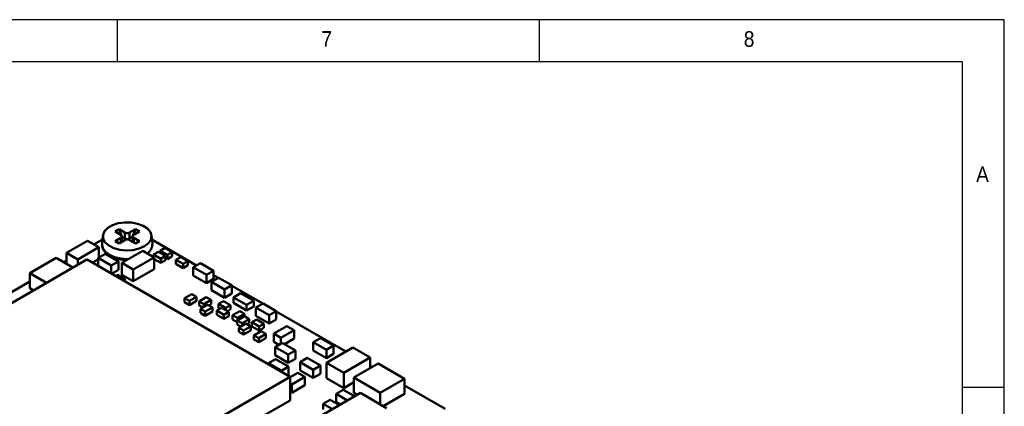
# Model space of a CAD drawing. Header units: millimetres. Extents: x 2 to 208, y 2 to 146.
# Tile 8 of 8: x 149 to 208, y 123 to 146. Entities that reach past the tile are written whole.
import ezdxf

# ---------------------------------------------------------------- set-up
doc = ezdxf.new("R2010")
doc.units = ezdxf.units.MM
doc.header["$LTSCALE"] = 0.5
doc.layers.add('SOL', color=7, linetype='Continuous', lineweight=50)
doc.layers.add('TEXT', color=5, linetype='Continuous')
doc.styles.add('SLDTEXTSTYLE1', font='GOTHIC.TTF', dxfattribs={"width": 0.913})

msp = doc.modelspace()

# ---------------------------------------------------------------- linework, layer by layer
at = {"layer": 'SOL'}
for p, q in [((154.8693046, 133.4668172), (155.1097209, 133.6056066)), ((155.2087159, 133.2708793), (154.8693046, 133.4668172)), ((155.1097209, 133.6056066), (155.4491322, 133.4096686)), ((155.2572471, 133.2253733), (155.1097209, 133.6056066)), ((155.7319749, 133.4096686), (156.0713861, 133.6056066)), ((155.92386, 133.2253733), (156.0713861, 133.6056066)), ((156.3118025, 133.4668172), (155.9723912, 133.2708793)), ((156.0713861, 133.6056066), (156.3118025, 133.4668172)), ((151.9934263, 132.2149188), (153.2308625, 132.9292755)), ((153.2308625, 132.9292755), (153.9026144, 132.5414814)), ((153.6199442, 132.7046635), (154.1285344, 132.9982663)), ((154.1545505, 133.2406128), (154.1029189, 132.7596521)), ((154.8693046, 132.9116597), (155.2087159, 133.1075976)), ((155.1097209, 132.7728703), (154.8693046, 132.9116597)), ((155.4491322, 132.9688083), (155.1097209, 132.7728703)), ((155.2087159, 132.8300189), (155.2087159, 133.1075976)), ((155.2811852, 133.1636752), (155.265799, 133.2033317)), ((155.2672945, 132.8638356), (155.2672945, 133.1892385)), ((155.2672945, 133.1556563), (155.2811852, 133.1636752)), ((155.2811852, 133.1636752), (155.4491322, 133.0667215)), ((155.4491322, 133.0667215), (155.4491322, 133.4096686)), ((155.7319749, 133.4096686), (155.7319749, 133.0667215)), ((155.7319749, 133.0667215), (155.8999219, 133.1636752)), ((156.0713861, 132.7728703), (155.7319749, 132.9688083)), ((155.8999219, 133.1636752), (155.9153081, 133.2033317)), ((155.8999219, 133.1636752), (155.9138126, 133.1556563)), ((155.9138126, 133.1892385), (155.9138126, 132.8638356)), ((155.9723912, 133.1075976), (156.3118025, 132.9116597)), ((155.9723912, 133.1075976), (155.9723912, 132.8300189)), ((156.3118025, 132.9116597), (156.0713861, 132.7728703)), ((157.0781882, 132.7596521), (157.0265566, 133.2406128)), ((157.0525727, 132.9982663), (159.6924371, 131.4743051)), ((153.9026144, 132.5414814), (152.6651782, 131.8271247)), ((153.9026144, 131.9280984), (153.9026144, 132.5414814)), ((155.2730148, 131.615229), (156.510451, 132.3295857)), ((156.510451, 132.3295857), (157.1822029, 131.9417916)), ((157.8287927, 132.5030643), (157.5459505, 132.339783)), ((157.5459505, 132.339783), (157.5459505, 132.2095079)), ((157.5459505, 132.339783), (157.9703772, 132.0947667)), ((158.2532193, 132.258048), (157.8287927, 132.5030643)), ((141.1880672, 124.8813649), (153.2076102, 131.8200994)), ((149.8328683, 131.0146396), (151.3885037, 131.9126888)), ((151.3885037, 131.9126888), (152.3782503, 131.3413202)), ((151.8182794, 131.6645845), (151.9934263, 131.7656947)), ((152.6651782, 131.8271247), (151.9934263, 132.2149188)), ((151.9934263, 132.2149188), (151.9934263, 131.5634744)), ((152.6651782, 131.8271247), (152.6651782, 131.5069601)), ((153.2127002, 131.8200994), (153.2076102, 131.8200994)), ((153.2127002, 131.8200994), (165.2322432, 124.8798947)), ((153.5339594, 131.6346011), (153.871205, 131.8292888)), ((154.2954682, 132.1548881), (153.871205, 131.9099662)), ((153.871205, 131.9099662), (154.6490209, 131.4609426)), ((153.871205, 131.4398721), (153.871205, 131.9099662)), ((154.2954682, 132.1548881), (155.0732841, 131.7058646)), ((155.0732841, 131.7058646), (154.6490209, 131.4609426)), ((155.0732841, 131.7058646), (155.0732841, 131.2159411)), ((157.1822029, 131.9417916), (155.9447667, 131.2274349)), ((157.4331167, 132.2746454), (157.1502746, 132.1113641)), ((157.1502746, 132.1113641), (157.1502746, 131.9602234)), ((157.1502746, 132.1113641), (157.5747012, 131.8663478)), ((157.1822029, 131.2477312), (157.1822029, 131.9417916)), ((157.5747012, 131.6213861), (157.1822029, 131.8479705)), ((157.8575434, 132.0296291), (157.4331167, 132.2746454)), ((157.5747012, 131.8663478), (157.8575434, 132.0296291)), ((157.5747012, 131.8663478), (157.5747012, 131.6213861)), ((157.8575434, 131.7846674), (157.5747012, 131.6213861)), ((157.8575434, 131.7846674), (157.8575434, 132.0296291)), ((157.9703772, 131.849805), (157.8575434, 131.9149425)), ((157.9703772, 132.0947667), (158.2532193, 132.258048)), ((157.9703772, 132.0947667), (157.9703772, 131.849805)), ((158.2532193, 132.0130862), (157.9703772, 131.849805)), ((158.2532193, 132.0130862), (158.2532193, 132.258048)), ((158.7562337, 131.9677387), (158.4733916, 131.8044574)), ((158.4733916, 131.8044574), (158.8978183, 131.5594411)), ((158.4733916, 131.8044574), (158.4733916, 131.5594957)), ((159.1806604, 131.7227224), (158.7562337, 131.9677387)), ((158.8978183, 131.5594411), (159.1806604, 131.7227224)), ((159.1806604, 131.4777607), (159.1806604, 131.7227224)), ((154.6490209, 131.4609426), (154.6490209, 130.9907534)), ((154.6661113, 130.9808852), (155.0732841, 131.2159411)), ((155.9447667, 131.2274349), (155.2730148, 131.615229)), ((155.2730148, 131.615229), (155.2730148, 130.9211686)), ((155.9447667, 130.5333745), (157.1822029, 131.2477312)), ((155.9447667, 131.2274349), (155.9447667, 130.5333745)), ((158.8978183, 131.3144794), (158.4733916, 131.5594957)), ((158.8978183, 131.5594411), (158.8978183, 131.3144794)), ((159.1806604, 131.4777607), (158.8978183, 131.3144794)), ((159.9231204, 131.6074758), (159.4988572, 131.3625538)), ((159.4988572, 131.3625538), (160.2766731, 130.9135303)), ((159.4988572, 130.8726303), (159.4988572, 131.3625538)), ((159.9231204, 131.6074758), (160.7009363, 131.1584522)), ((160.7009363, 131.1584522), (160.2766731, 130.9135303)), ((160.7009363, 131.1584522), (160.7009363, 130.6685287)), ((150.8226149, 130.443271), (149.8328683, 131.0146396)), ((149.8328683, 131.0146396), (149.8328683, 130.1164444)), ((155.0306465, 130.9168917), (154.9037798, 130.8436531)), ((155.4550732, 130.6718754), (155.0306465, 130.9168917)), ((155.2730148, 130.9211686), (155.9447667, 130.5333745)), ((155.3281615, 130.5986108), (155.4550732, 130.6718754)), ((155.4550732, 130.5253307), (155.4550732, 130.6718754)), ((159.4988572, 130.8726303), (160.2766731, 130.4236068)), ((160.2766731, 130.9135303), (160.2766731, 130.4236068)), ((160.2766731, 130.4236068), (160.7009363, 130.6685287)), ((160.9944839, 130.7440472), (160.5702207, 130.4991253)), ((160.7009363, 130.8921109), (160.9759509, 130.7333483)), ((160.9944839, 130.7440472), (161.7722998, 130.2950236)), ((139.6071304, 124.6152383), (149.8328683, 130.5184311)), ((149.8328683, 130.1164444), (150.0446708, 129.9941734)), ((160.5702207, 130.4991253), (161.3480366, 130.0501017)), ((160.5702207, 130.0092018), (160.5702207, 130.4991253)), ((160.5702207, 130.0092018), (161.3480366, 129.5601782)), ((161.7722998, 130.2950236), (161.3480366, 130.0501017)), ((161.3480366, 130.0501017), (161.3480366, 129.5601782)), ((161.7722998, 130.2950236), (161.7722998, 129.8051001)), ((161.7722998, 130.2736259), (163.614875, 129.2099299)), ((159.4089069, 129.7801914), (158.9844802, 129.5351751)), ((158.9844802, 129.5351751), (159.2673224, 129.3718938)), ((158.9844802, 129.5351751), (158.9844802, 129.2902133)), ((159.2673224, 129.3718938), (159.691749, 129.6169101)), ((159.691749, 129.3719483), (159.2673224, 129.126932)), ((159.2673224, 129.126932), (159.2673224, 129.3718938)), ((159.691749, 129.6169101), (159.4089069, 129.7801914)), ((159.691749, 129.6169101), (159.691749, 129.3719483)), ((160.2723603, 129.5896586), (159.8479336, 129.3446423)), ((160.1307758, 129.181361), (160.5552024, 129.4263773)), ((160.5552024, 129.4263773), (160.2723603, 129.5896586)), ((160.5552024, 129.4263773), (160.5552024, 129.1814155)), ((161.3480366, 129.5601782), (161.7722998, 129.8051001)), ((161.8769807, 129.5814472), (162.3012439, 129.8263691)), ((162.6547966, 129.1324236), (161.8769807, 129.5814472)), ((161.8769807, 129.5814472), (161.8769807, 129.2548315)), ((162.3012439, 129.8263691), (163.0790598, 129.3773455)), ((163.0790598, 129.3773455), (162.6547966, 129.1324236)), ((163.0790598, 129.3773455), (163.0790598, 129.0507299)), ((159.2673224, 129.126932), (158.9844802, 129.2902133)), ((159.8479336, 129.3446423), (160.1307758, 129.181361)), ((159.8479336, 129.3446423), (159.8479336, 129.0996805)), ((160.0581747, 128.9783109), (159.8479336, 129.0996805)), ((160.3512538, 129.1475019), (159.9268271, 128.9024856)), ((159.9268271, 128.9024856), (160.2096693, 128.7392043)), ((159.9268271, 128.9024856), (159.9268271, 128.6575238)), ((160.1307758, 129.0202226), (160.1307758, 129.181361)), ((160.2096693, 128.7392043), (160.6340959, 128.9842206)), ((160.6340959, 128.9842206), (160.3512538, 129.1475019)), ((160.5552024, 129.1814155), (160.4238548, 129.1055902)), ((160.6340959, 128.9842206), (160.6340959, 128.7392588)), ((161.1725092, 128.9664523), (160.889667, 128.803171)), ((160.889667, 128.803171), (161.3140937, 128.5581547)), ((160.889667, 128.803171), (160.889667, 128.5582092)), ((161.285719, 129.3655033), (161.0028768, 129.202222)), ((161.0028768, 129.202222), (161.0028768, 128.9572602)), ((161.0028768, 129.202222), (161.4273035, 128.9572057)), ((161.0797316, 128.9128929), (161.0028768, 128.9572602)), ((161.5969359, 128.721436), (161.1725092, 128.9664523)), ((161.7101457, 129.120487), (161.285719, 129.3655033)), ((161.4273035, 128.9572057), (161.7101457, 129.120487)), ((161.4273035, 128.9572057), (161.4273035, 128.8193626)), ((161.7101457, 128.8755252), (161.5200811, 128.7658033)), ((161.7101457, 128.8755252), (161.7101457, 129.120487)), ((161.8769807, 129.2548315), (162.6547966, 128.8058079)), ((162.6547966, 129.1324236), (162.6547966, 128.8058079)), ((162.6547966, 128.8058079), (163.0790598, 129.0507299)), ((163.633408, 129.2206287), (163.2091448, 128.9757068)), ((163.2091448, 128.9757068), (163.9869607, 128.5266832)), ((163.2091448, 128.4857833), (163.2091448, 128.9757068)), ((163.633408, 129.2206287), (164.4112239, 128.7716052)), ((160.2096693, 128.4942425), (159.9268271, 128.6575238)), ((160.6340959, 128.7392588), (160.2096693, 128.4942425)), ((160.2096693, 128.4942425), (160.2096693, 128.7392043)), ((161.3140937, 128.3131929), (160.889667, 128.5582092)), ((161.3140937, 128.5581547), (161.5969359, 128.721436)), ((161.3140937, 128.5581547), (161.3140937, 128.3131929)), ((161.5969359, 128.4764742), (161.3140937, 128.3131929)), ((161.5969359, 128.4764742), (161.5969359, 128.721436)), ((162.2502815, 128.7705316), (161.8258549, 128.5255153)), ((161.8258549, 128.5255153), (161.8258549, 128.2805536)), ((161.8258549, 128.5255153), (162.108697, 128.3622341)), ((162.1026835, 128.1207438), (161.8258549, 128.2805536)), ((162.5271101, 128.4645405), (162.1026835, 128.2195243)), ((162.1026835, 128.2195243), (162.1026835, 127.9745625)), ((162.1026835, 128.2195243), (162.3855256, 128.056243)), ((162.108697, 128.3622341), (162.5331237, 128.6072503)), ((162.108697, 128.2229958), (162.108697, 128.3622341)), ((162.5331237, 128.6072503), (162.2502815, 128.7705316)), ((162.3855256, 128.056243), (162.8099523, 128.3012593)), ((162.8099523, 128.3012593), (162.5271101, 128.4645405)), ((162.5331237, 128.6072503), (162.5331237, 128.461069)), ((162.8099523, 128.3012593), (162.8099523, 128.0562975)), ((163.2557342, 128.2712033), (162.972892, 128.107922)), ((163.2091448, 128.4857833), (163.9869607, 128.0367597)), ((163.6801608, 128.026187), (163.2557342, 128.2712033)), ((164.4112239, 128.7716052), (163.9869607, 128.5266832)), ((163.9869607, 128.5266832), (163.9869607, 128.0367597)), ((163.9869607, 128.0367597), (164.4112239, 128.2816817)), ((164.4112239, 128.7716052), (164.4112239, 128.2816817)), ((164.4112239, 128.7502074), (168.5311015, 126.3718527)), ((162.3130864, 127.8530995), (162.1026835, 127.9745625)), ((162.6204509, 128.0305372), (162.1960242, 127.7855209)), ((162.1960242, 127.7855209), (162.1960242, 127.5405592)), ((162.1960242, 127.7855209), (162.4788664, 127.6222396)), ((162.3855256, 127.8949177), (162.3855256, 128.056243)), ((162.4788664, 127.6222396), (162.903293, 127.8672559)), ((162.903293, 127.6222942), (162.4788664, 127.3772779)), ((162.4788664, 127.3772779), (162.4788664, 127.6222396)), ((162.903293, 127.8672559), (162.6204509, 128.0305372)), ((162.8099523, 128.0562975), (162.6928901, 127.9887189)), ((162.903293, 127.8672559), (162.903293, 127.6222942)), ((162.972892, 128.107922), (163.3973187, 127.8629057)), ((162.972892, 128.107922), (162.972892, 127.8629602)), ((163.3973187, 127.6179439), (162.972892, 127.8629602)), ((163.3973187, 127.8629057), (163.6801608, 128.026187)), ((163.3973187, 127.8629057), (163.3973187, 127.6179439)), ((163.6801608, 127.7812252), (163.3973187, 127.6179439)), ((163.6801608, 127.7812252), (163.6801608, 128.026187)), ((164.260944, 127.4356379), (165.0387599, 127.8846614)), ((164.6852072, 127.1907159), (165.4630231, 127.6397395)), ((165.0387599, 127.8846614), (165.4630231, 127.6397395)), ((165.4630231, 127.6397395), (165.4630231, 127.149816)), ((162.4788664, 127.3772779), (162.1960242, 127.5405592)), ((163.5130739, 127.5808936), (163.0886473, 127.3358773)), ((163.0886473, 127.3358773), (163.3714894, 127.172596)), ((163.0886473, 127.3358773), (163.0886473, 127.0909156)), ((163.3714894, 126.9276343), (163.0886473, 127.0909156)), ((163.3714894, 127.172596), (163.7959161, 127.4176123)), ((163.7959161, 127.1726506), (163.3714894, 126.9276343)), ((163.3714894, 126.9276343), (163.3714894, 127.172596)), ((163.7959161, 127.4176123), (163.5130739, 127.5808936)), ((163.7959161, 127.4176123), (163.7959161, 127.1726506)), ((164.260944, 127.4356379), (164.6852072, 127.1907159)), ((164.260944, 126.9457144), (164.260944, 127.4356379)), ((164.6852072, 126.8448953), (164.6852072, 127.1907159)), ((164.889642, 126.8188101), (165.4630231, 127.149816)), ((167.0273123, 127.1762232), (166.6030491, 126.9313012)), ((167.0273123, 127.1762232), (167.8051282, 126.7271996)), ((164.260944, 126.9457144), (164.560397, 126.7728439)), ((164.7648317, 126.8908615), (164.3405685, 126.6459396)), ((164.3405685, 126.6459396), (165.1183844, 126.196916)), ((164.3405685, 126.1560161), (164.3405685, 126.6459396)), ((164.7648317, 126.8908615), (165.5426476, 126.441838)), ((166.6030491, 126.9313012), (167.380865, 126.4822777)), ((166.6030491, 126.4413777), (166.6030491, 126.9313012)), ((167.8051282, 126.7271996), (167.380865, 126.4822777)), ((167.380865, 126.4822777), (167.380865, 125.9923542)), ((167.3863496, 125.7110015), (168.941985, 126.6090507)), ((167.8051282, 126.7271996), (167.8051282, 126.2372761)), ((168.941985, 126.6090507), (169.9672896, 126.017155)), ((164.3674942, 125.9345194), (163.9432309, 125.6895975)), ((164.3405685, 126.1560161), (165.1183844, 125.7069925)), ((164.3674942, 125.9345194), (165.1453101, 125.4854959)), ((165.5426476, 126.441838), (165.1183844, 126.196916)), ((165.1183844, 126.196916), (165.1183844, 125.7069925)), ((165.1183844, 125.7069925), (165.5426476, 125.9519145)), ((165.5426476, 126.441838), (165.5426476, 125.9519145)), ((166.2450938, 125.9988713), (165.8208305, 125.7539493)), ((166.2450938, 125.9988713), (167.0229097, 125.5498477)), ((166.6030491, 126.4413777), (167.380865, 125.9923542)), ((167.380865, 125.9923542), (167.8051282, 126.2372761)), ((169.9672896, 126.017155), (168.4116542, 125.1191058)), ((169.9672896, 125.4017469), (169.9672896, 126.017155)), ((163.9432309, 125.6895975), (164.7210468, 125.2405739)), ((163.9432309, 125.6241833), (163.9432309, 125.6895975)), ((165.1453101, 125.4854959), (164.7210468, 125.2405739)), ((165.1453101, 125.4854959), (165.1453101, 124.9955724)), ((165.8208305, 125.7539493), (166.5986465, 125.3049258)), ((165.8208305, 125.2640258), (165.8208305, 125.7539493)), ((167.0229097, 125.5498477), (166.5986465, 125.3049258)), ((166.5986465, 125.3049258), (166.5986465, 124.8150022)), ((167.0229097, 125.5498477), (167.0229097, 125.0599242)), ((168.4116542, 125.1191058), (167.3863496, 125.7110015)), ((167.3863496, 125.7110015), (167.3863496, 124.8128063)), ((168.9993417, 124.8429632), (170.4361836, 125.6724333)), ((169.9672896, 125.542759), (170.089423, 125.4722529)), ((170.4361836, 125.6724333), (171.9918181, 124.7743846)), ((165.2322432, 124.8798947), (153.2114286, 117.9404261)), ((164.7210468, 125.2405739), (164.7210468, 125.1750646)), ((165.0886011, 124.962835), (165.1453101, 124.9955724)), ((165.2322432, 124.8655509), (165.6784209, 125.1231239)), ((165.2322432, 123.491776), (165.2322432, 124.8798947)), ((165.3248682, 124.4291784), (166.1026841, 124.8782019)), ((165.6784209, 125.1231239), (166.1026841, 124.8782019)), ((165.8208305, 125.2640258), (166.5986465, 124.8150022)), ((166.1026841, 124.8782019), (166.1026841, 124.3882784)), ((166.5986465, 124.8150022), (167.0229097, 125.0599242)), ((167.3863496, 124.8128063), (168.4116542, 124.2209106)), ((168.4116542, 125.1191058), (168.4116542, 124.2209106)), ((168.9993417, 124.8429632), (168.9993413, 123.9447683)), ((170.5549762, 123.9449145), (168.9993417, 124.8429632)), ((171.9918181, 124.7743846), (170.5549762, 123.9449145)), ((171.9918181, 124.7743846), (171.9918186, 123.8761892)), ((165.2322432, 124.4826497), (165.3248682, 124.4291784)), ((165.3248682, 123.9392549), (165.3248682, 124.4291784)), ((165.3248682, 123.9392549), (166.1026841, 124.3882784)), ((168.4116542, 124.2209106), (168.9993416, 124.5601754)), ((171.9918183, 124.3740234), (174.4024038, 122.982422)), ((165.2322432, 123.9927262), (165.3248682, 123.9392549)), ((166.1384113, 122.0508074), (169.3911032, 123.9285465)), ((168.3789543, 124.1192413), (167.9546911, 123.8743193)), ((167.9546911, 123.8743193), (168.62593, 123.4868214)), ((167.9546911, 123.3843958), (167.9546911, 123.8743193)), ((168.3789543, 124.1192413), (169.0501932, 123.7317433)), ((168.9993413, 123.9447683), (169.2092723, 123.8235777)), ((169.3911032, 123.9285465), (170.9357072, 123.0368655)), ((170.5549762, 123.2566568), (170.5549762, 123.9449145)), ((170.7368073, 123.151688), (171.9918186, 123.8761892)), ((163.2595673, 122.3529745), (165.2322432, 123.491776)), ((167.1849534, 123.2865739), (167.6092166, 123.5314958)), ((167.7320035, 122.9707686), (167.1849534, 123.2865739)), ((167.1849534, 123.2865739), (167.1849534, 122.9599582)), ((167.6092166, 123.5314958), (168.1562667, 123.2156905)), ((167.9546911, 123.3843958), (168.2015978, 123.2418596))]:
    msp.add_line(p, q, dxfattribs=at)
at = {"layer": 'SOL', "flags": 128}
for points in [[(156.607909, 132.6019316), (156.2957035, 132.4652571), (155.9312002, 132.3822769), (155.5414327, 132.3591454), (155.1553083, 132.3975781), (154.8014641, 132.4947246), (154.5061429, 132.64338), (154.2912476, 132.8325193), (154.1727158, 133.0481147), (154.1593386, 133.2741767), (154.252108, 133.4939392), (154.4441439, 133.6911035), (154.7212036, 133.8510467), (155.0627391, 133.9619066), (155.4434202, 134.0154612), (155.8350135, 134.0077387), (156.2084762, 133.9393118), (156.5361105, 133.8152554), (156.7936172, 133.6447701), (156.9618981, 133.4405002), (157.0284727, 133.2175953), (156.9884034, 132.9925873), (156.844662, 132.782164), (156.607909, 132.6019316)], [(154.1029189, 132.7596521), (154.1000649, 132.7064306), (154.1004013, 132.688152)], [(154.1004013, 132.688152), (154.1508521, 132.4837321), (154.2997525, 132.2762102), (154.5366189, 132.0980071), (154.8453092, 131.961267), (155.2047867, 131.8753086), (155.5905535, 131.8459898), (155.6751503, 131.8473769)]]:
    msp.add_lwpolyline(points, dxfattribs=at)
at = {"layer": 'SOL'}
for centre, radius, start, end in [((155.1777305, 133.1892385), 0.0873231, 290.783420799, 69.216579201), ((155.5905535, 133.6826109), 0.3074044, 242.609672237, 297.390327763), ((155.5905535, 133.3396637), 0.3074044, 242.609672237, 297.390327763), ((155.5905535, 132.695866), 0.3074044, 62.609672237, 117.390327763), ((156.0033766, 133.1892385), 0.0873231, 110.783420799, 249.216579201), ((156.4282987, 132.7337076), 0.6504072, 301.64603001, 2.286109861)]:
    msp.add_arc(centre, radius, start, end, dxfattribs=at)
msp.add_open_spline([(154.109468, 132.6800051), (154.1123402, 132.6248957), (154.1191583, 132.4940806), (154.2344007, 132.3014825), (154.4272413, 132.1156409), (154.6946736, 131.962875), (155.0185824, 131.8557896), (155.3293462, 131.7994042), (155.5255355, 131.8020098), (155.5982363, 131.8029753)], degree=3, knots=[0, 0, 0, 0, 0.1109183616, 0.2632906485, 0.4191562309, 0.5798730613, 0.742305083, 0.9045074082, 1, 1, 1, 1], dxfattribs=at)
at = {"layer": 'TEXT'}
for p, q in [((207.5, 146), (2.5, 146)), ((155, 146), (155, 143.5)), ((180, 143.5), (180, 146)), ((207.5, 2.5), (207.5, 146)), ((205, 143.5), (5, 143.5)), ((205, 143.5), (205, 30.125)), ((207.5, 124.25), (205, 124.25))]:
    msp.add_line(p, q, dxfattribs=at)

# ---------------------------------------------------------------- texts
at = {"layer": 'TEXT', "char_height": 0.9260417, "attachment_point": 1, "style": 'SLDTEXTSTYLE1'}
for s, insert in [('7', (167.0833333, 145.3231553)), ('8', (192.0833333, 145.3231553)), ('A', (205.8333333, 137.3231533))]:
    msp.add_mtext(s, dxfattribs=dict(at, insert=insert))

doc.saveas('drawing.dxf')
